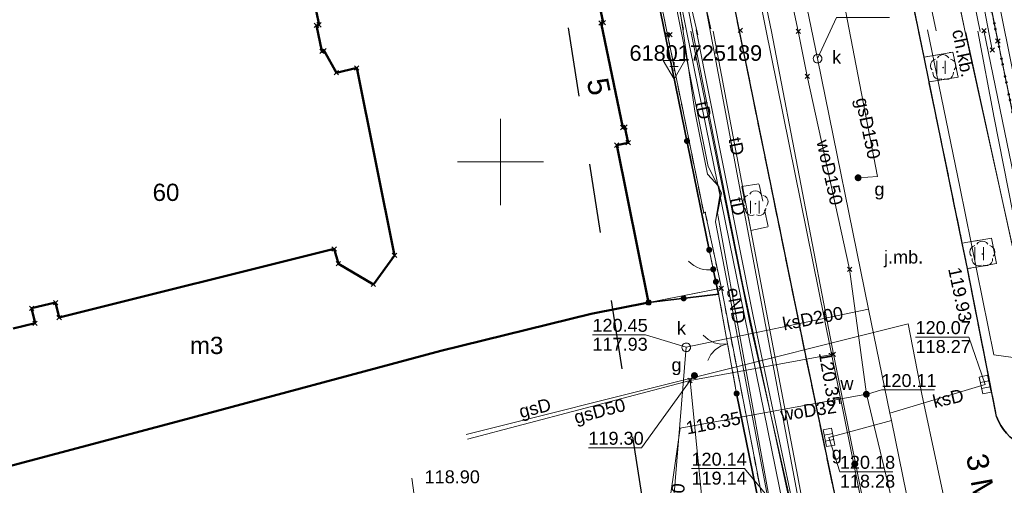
# Model space of a CAD drawing. Extents: x 6472695 to 6473494, y 5822279 to 5823456.
# Tile 25 of 49: x 6472922 to 6472979, y 5822681 to 5822708. Entities that reach past the tile are written whole.
import ezdxf
from ezdxf.enums import TextEntityAlignment as Align

# ---------------------------------------------------------------- set-up
doc = ezdxf.new("R2010")
doc.units = 0
for name, pattern in [('KROPK2', [1, 0.05, -0.95]), ('PRZER1-1', [1, 0.5, -0.5]), ('PRZER2-1', [1.5, 1, -0.5]), ('PRZER3-1', [2, 1.5, -0.5])]:
    doc.linetypes.add(name, pattern=pattern)
doc.layers.get('0').update_dxf_attribs({"color": 253, "linetype": 'CONTINUOUS'})
for name, color, linetype, lineweight in [('EGBU', 253, 'CONTINUOUS', 50), ('EGBU_O', 253, 'CONTINUOUS', 50), ('EGDE', 253, 'CONTINUOUS', 18), ('EGDE_O', 253, 'CONTINUOUS', 18), ('EGKK', 253, 'CONTINUOUS', 18), ('EGPG', 253, 'CONTINUOUS', 18), ('EGUG', 253, 'CONTINUOUS', 18), ('GELULI_O', 253, 'CONTINUOUS', 18), ('GEPADR_O', 253, 'CONTINUOUS', 18), ('GESJAE', 253, 'CONTINUOUS', 50), ('GSPPRB', 253, 'CONTINUOUS', 18), ('GUPPRZ_O', 253, 'CONTINUOUS', 18), ('OSSH', 253, 'CONTINUOUS', 18), ('OSSH_O', 253, 'CONTINUOUS', 18), ('OTDN', 253, 'CONTINUOUS', 18), ('OTKC', 253, 'CONTINUOUS', 18), ('OTKC_O', 253, 'CONTINUOUS', 18), ('OTKJ', 7, 'CONTINUOUS', 30), ('OTKJ_O', 253, 'CONTINUOUS', 18), ('OTKK', 7, 'CONTINUOUS', 30), ('OTOB', 253, 'CONTINUOUS', 18), ('OTOF', 253, 'CONTINUOUS', 18), ('OTOO', 253, 'CONTINUOUS', 35), ('OTRS', 253, 'CONTINUOUS', 13), ('OTRS_O', 253, 'CONTINUOUS', 13), ('OTZL', 253, 'CONTINUOUS', 18), ('OTZT', 253, 'CONTINUOUS', 18), ('Ramka sekcyjna', 253, 'CONTINUOUS', 18), ('SUEP', 253, 'CONTINUOUS', 18), ('SUEP_O', 253, 'CONTINUOUS', 18), ('SUGP', 253, 'CONTINUOUS', 18), ('SUGP_O', 253, 'CONTINUOUS', 18), ('SUGW', 253, 'CONTINUOUS', 18), ('SUGW_O', 253, 'CONTINUOUS', 18), ('SUKK', 253, 'CONTINUOUS', 18), ('SUKP', 253, 'CONTINUOUS', 18), ('SUKP_O', 253, 'CONTINUOUS', 18), ('SUKS', 253, 'CONTINUOUS', 18), ('SUKS_O', 253, 'CONTINUOUS', 18), ('SUSP', 253, 'CONTINUOUS', 18), ('SUTP', 253, 'CONTINUOUS', 18), ('SUTP_O', 253, 'CONTINUOUS', 18), ('SUWP', 253, 'CONTINUOUS', 18), ('SUWP_O', 253, 'CONTINUOUS', 18), ('SUWW', 253, 'CONTINUOUS', 18), ('SUWW_O', 253, 'CONTINUOUS', 18)]:
    doc.layers.add(name, color=color, linetype=linetype, lineweight=lineweight)
doc.styles.add('Arial', font='Arial')

# ---------------------------------------------------------------- blocks, each defined once
blk = doc.blocks.new('D_GSPPRB0')
at = {"color": 0, "lineweight": 18}
for points in [[(-0.12726, -0.12726), (0.12726, 0.12726)], [(-0.12726, 0.12726), (0.12726, -0.12726)]]:
    blk.add_lwpolyline(points, dxfattribs=at)
blk = doc.blocks.new('D_GUPGZA1')
blk.add_hatch(color=0).paths.add_polyline_path([(-0.2, 0), (-0.193185, -0.051764), (-0.173205, -0.1), (-0.141421, -0.141421), (-0.1, -0.173205), (-0.051764, -0.193185), (0, -0.2), (0.051764, -0.193185), (0.1, -0.173205), (0.141421, -0.141421), (0.173205, -0.1), (0.193185, -0.051764), (0.2, 0), (0.193185, 0.051764), (0.173205, 0.1), (0.141421, 0.141421), (0.1, 0.173205), (0.051764, 0.193185), (0, 0.2), (-0.051764, 0.193185), (-0.1, 0.173205), (-0.141421, 0.141421), (-0.173205, 0.1), (-0.193185, 0.051764)])
blk = doc.blocks.new('D_GUPKKS1')
at = {"color": 0}
blk.add_lwpolyline([(0.5, -0.25), (-0.5, -0.25), (-0.5, 0.25), (0.5, 0.25)], close=True, dxfattribs=at)
for points in [[(-0.175, -0.25), (-0.175, 0.25)], [(0.175, -0.25), (0.175, 0.25)]]:
    blk.add_lwpolyline(points, dxfattribs=at)
blk = doc.blocks.new('D_GEPPGD1_2')
blk.add_hatch(color=0).paths.add_polyline_path([(0, -0.045), (0.013906, -0.042798), (0.02645, -0.036406), (0.036406, -0.02645), (0.042798, -0.013906), (0.045, 0), (0.042798, 0.013906), (0.036406, 0.02645), (0.02645, 0.036406), (0.013906, 0.042798), (0, 0.045), (-0.013906, 0.042798), (-0.02645, 0.036406), (-0.036406, 0.02645), (-0.042798, 0.013906), (-0.045, 0), (-0.042798, -0.013906), (-0.036406, -0.02645), (-0.02645, -0.036406), (-0.013906, -0.042798)])
blk = doc.blocks.new('D_GSPSSH1')
at = {"color": 0}
blk.add_lwpolyline([(0.625, 0.360844), (-0.625, 0.360844), (0, -0.721688)], close=True, dxfattribs=at)
for points in [[(0.25, 0), (-0.25, 0)], [(0, 0.25), (0, -0.25)]]:
    blk.add_lwpolyline(points, dxfattribs=at)
blk = doc.blocks.new('D_GUPKSD1_1')
at = {"color": 0}
blk.add_lwpolyline([(0, 0.25), (0.064705, 0.241481), (0.125, 0.216506), (0.176777, 0.176777), (0.216506, 0.125), (0.241481, 0.064705), (0.25, 0), (0.241481, -0.064705), (0.216506, -0.125), (0.176777, -0.176777), (0.125, -0.216506), (0.064705, -0.241481), (0, -0.25), (-0.064705, -0.241481), (-0.125, -0.216506), (-0.176777, -0.176777), (-0.216506, -0.125), (-0.241481, -0.064705), (-0.25, 0), (-0.241481, 0.064705), (-0.216506, 0.125), (-0.176777, 0.176777), (-0.125, 0.216506), (-0.064705, 0.241481)], close=True, dxfattribs=at)
blk = doc.blocks.new('D_GUPWZA1')
blk.add_hatch(color=0).paths.add_polyline_path([(-0.2, 0), (-0.193185, -0.051764), (-0.173205, -0.1), (-0.141421, -0.141421), (-0.1, -0.173205), (-0.051764, -0.193185), (0, -0.2), (0.051764, -0.193185), (0.1, -0.173205), (0.141421, -0.141421), (0.173205, -0.1), (0.193185, -0.051764), (0.2, 0), (0.193185, 0.051764), (0.173205, 0.1), (0.141421, 0.141421), (0.1, 0.173205), (0.051764, 0.193185), (0, 0.2), (-0.051764, 0.193185), (-0.1, 0.173205), (-0.141421, 0.141421), (-0.173205, 0.1), (-0.193185, 0.051764)])
blk = doc.blocks.new('D_GSPWPS1')
blk.add_hatch(color=0).paths.add_polyline_path([(-0.045, 0), (-0.043467, -0.011647), (-0.038971, -0.0225), (-0.03182, -0.03182), (-0.0225, -0.038971), (-0.011647, -0.043467), (0, -0.045), (0.011647, -0.043467), (0.0225, -0.038971), (0.03182, -0.03182), (0.038971, -0.0225), (0.043467, -0.011647), (0.045, 0), (0.043467, 0.011647), (0.038971, 0.0225), (0.03182, 0.03182), (0.0225, 0.038971), (0.011647, 0.043467), (0, 0.045), (-0.011647, 0.043467), (-0.0225, 0.038971), (-0.03182, 0.03182), (-0.038971, 0.0225), (-0.043467, 0.011647)])
blk = doc.blocks.new('D_GSPRDL1')
blk.add_hatch(color=0).paths.add_polyline_path([(0, -0.045), (0.013906, -0.042798), (0.02645, -0.036406), (0.036406, -0.02645), (0.042798, -0.013906), (0.045, 0), (0.042798, 0.013906), (0.036406, 0.02645), (0.02645, 0.036406), (0.013906, 0.042798), (0, 0.045), (-0.013906, 0.042798), (-0.02645, 0.036406), (-0.036406, 0.02645), (-0.042798, 0.013906), (-0.045, 0), (-0.042798, -0.013906), (-0.036406, -0.02645), (-0.02645, -0.036406), (-0.013906, -0.042798)])
at = {"color": 0}
for points in [[(-0.324277, 0.563333), (-0.240553, 0.662679), (-0.127956, 0.727494), (0, 0.75), (0.127956, 0.727494), (0.240553, 0.662679), (0.324277, 0.563333)], [(-0.635969, -0.134326), (-0.70458, -0.024001), (-0.731429, 0.103115), (-0.713292, 0.231763), (-0.652348, 0.346501), (-0.55591, 0.433559), (-0.435555, 0.482485)], [(0.435555, 0.482485), (0.55591, 0.433559), (0.652348, 0.346501), (0.713292, 0.231763), (0.731429, 0.103115), (0.70458, -0.024001), (0.635969, -0.134326)], [(-0.068773, -0.646351), (-0.194901, -0.677512), (-0.324092, -0.663766), (-0.440839, -0.606763), (-0.531129, -0.513345), (-0.584125, -0.394725), (-0.593465, -0.265141)], [(0.593465, -0.265141), (0.584125, -0.394725), (0.531129, -0.513345), (0.440839, -0.606763), (0.324092, -0.663766), (0.194901, -0.677512), (0.068773, -0.646351)]]:
    blk.add_lwpolyline(points, dxfattribs=at)
blk = doc.blocks.new('D_KOLO')
blk.add_hatch(color=0).paths.add_polyline_path([(-0.175, 0), (-0.169037, -0.045293), (-0.151554, -0.0875), (-0.123744, -0.123744), (-0.0875, -0.151554), (-0.045293, -0.169037), (0, -0.175), (0.045293, -0.169037), (0.0875, -0.151554), (0.123744, -0.123744), (0.151554, -0.0875), (0.169037, -0.045293), (0.175, 0), (0.169037, 0.045293), (0.151554, 0.0875), (0.123744, 0.123744), (0.0875, 0.151554), (0.045293, 0.169037), (0, 0.175), (-0.045293, 0.169037), (-0.0875, 0.151554), (-0.123744, 0.123744), (-0.151554, 0.0875), (-0.169037, 0.045293)])
blk = doc.blocks.new('D_GSLKOG1')
blk.add_hatch(color=0).paths.add_polyline_path([(-0.175, 0), (-0.169037, -0.045293), (-0.151554, -0.0875), (-0.123744, -0.123744), (-0.0875, -0.151554), (-0.045293, -0.169037), (0, -0.175), (0.045293, -0.169037), (0.0875, -0.151554), (0.123744, -0.123744), (0.151554, -0.0875), (0.169037, -0.045293), (0.175, 0), (0.169037, 0.045293), (0.151554, 0.0875), (0.123744, 0.123744), (0.0875, 0.151554), (0.045293, 0.169037), (0, 0.175), (-0.045293, 0.169037), (-0.0875, 0.151554), (-0.123744, 0.123744), (-0.151554, 0.0875), (-0.169037, 0.045293)])
blk = doc.blocks.new('D_GSLKBR1')
at = {"color": 0}
for points in [[(1.299038, 0.75), (1.06066, 0.43934), (0.75, 0.200962), (0.388229, 0.051111), (0, 0)], [(0, 0), (0.388229, -0.051111), (0.75, -0.200962), (1.06066, -0.43934), (1.299038, -0.75)]]:
    blk.add_lwpolyline(points, dxfattribs=at)
blk = doc.blocks.new('D_GSLKFU1')
at = {"color": 0}
blk.add_lwpolyline([(0, 0), (-0.012833, -0.195789), (-0.051111, -0.388229), (-0.114181, -0.574025), (-0.200962, -0.75), (-0.30997, -0.913142), (-0.43934, -1.06066), (-0.586858, -1.19003), (-0.75, -1.299038)], dxfattribs=at)
blk = doc.blocks.new('D_GSSUTR1')
at = {"color": 0}
for points in [[(-0.25666, 0.36165), (-0.25666, -0.38835)], [(0.24334, -0.38835), (0.24334, 0.36165)]]:
    blk.add_lwpolyline(points, dxfattribs=at)

msp = doc.modelspace()

# ---------------------------------------------------------------- linework, layer by layer
at = {"linetype": 'PRZER1-1', "ltscale": 8}
msp.add_lwpolyline([(6473015.972, 5822668.559), (6472994.902, 5822657.921), (6472974.069, 5822744.59), (6472961.713, 5822742.027), (6472954.353, 5822745.057), (6472947.022, 5822744.395), (6472948.935, 5822739.377), (6472963.077, 5822649.636), (6472954.471, 5822643.913), (6472941.488, 5822630.565), (6472903.408, 5822616.646), (6472870.365, 5822615.347)], dxfattribs=at)
at = {"layer": 'EGBU', "linetype": 'Continuous'}
for points in [[(6472955.766, 5822708.981), (6472955.955, 5822708.07), (6472955.828, 5822708.044), (6472957.084, 5822701.994), (6472957.211, 5822702.02), (6472957.4, 5822701.109), (6472956.734, 5822700.971), (6472958.584, 5822691.853), (6472955.248, 5822691.202), (6472946.542, 5822689.043), (6472931.567, 5822685.035), (6472912.569, 5822680.002)], [(6472921.759, 5822690.349), (6472923.024, 5822690.649), (6472922.817, 5822691.519), (6472924.208, 5822691.85), (6472924.416, 5822690.975), (6472940.357, 5822694.956), (6472940.6, 5822694.098), (6472942.628, 5822692.903), (6472943.855, 5822694.584), (6472941.669, 5822705.445), (6472940.489, 5822705.17), (6472939.77, 5822706.438), (6472939.652, 5822706.413), (6472939.335, 5822707.91), (6472939.482, 5822707.942), (6472939.311, 5822708.753)]]:
    msp.add_lwpolyline(points, dxfattribs=at)
at = {"layer": 'EGDE', "linetype": 'Continuous'}
for points in [[(6472967.274, 5822669.7), (6472962.802, 5822692.677), (6472961.865, 5822697.069), (6472961.777, 5822697.051), (6472958.31, 5822714.123), (6472958.398, 5822714.141), (6472957.905, 5822716.571), (6472958.022, 5822716.596), (6472957.186, 5822720.63), (6472956.55, 5822723.552), (6472955.911, 5822726.484), (6472955.765, 5822726.453), (6472952.484, 5822742.57), (6472939.279, 5822807.142)], [(6472968.58, 5822756.733), (6472971.81, 5822741.062), (6472974.436, 5822728.319), (6472983.712, 5822683.306), (6472985.511, 5822675.128)]]:
    msp.add_lwpolyline(points, dxfattribs=at)
for points in [[(6472983.712, 5822683.306), (6472974.436, 5822728.319), (6472999.59, 5822733.629), (6473021.917, 5822738.342), (6473021.934, 5822733.29), (6473022.826, 5822725.573), (6473024.755, 5822718.152), (6473036.979, 5822676.431), (6473019.754, 5822666.385), (6473006.856, 5822688.422)], [(6472957.186, 5822720.63), (6472958.022, 5822716.596), (6472957.905, 5822716.571), (6472958.398, 5822714.141), (6472958.31, 5822714.123), (6472961.777, 5822697.051), (6472961.865, 5822697.069), (6472962.802, 5822692.677), (6472955.248, 5822691.202), (6472946.542, 5822689.043), (6472931.567, 5822685.035), (6472900.596, 5822676.831), (6472899.315, 5822698.123), (6472910.897, 5822711.383)], [(6472962.802, 5822692.677), (6472967.274, 5822669.7), (6472959.351, 5822669.429), (6472954.713, 5822668.133), (6472949.608, 5822666.05), (6472949.903, 5822665.279), (6472946.312, 5822663.89), (6472931.301, 5822658.08), (6472911.142, 5822653.411), (6472901.659, 5822653.034), (6472900.858, 5822672.489), (6472900.596, 5822676.831), (6472931.567, 5822685.035), (6472946.542, 5822689.043), (6472955.248, 5822691.202)]]:
    msp.add_lwpolyline(points, close=True, dxfattribs=at)
at = {"layer": 'EGKK', "linetype": 'PRZER3-1'}
msp.add_lwpolyline([(6472993.723, 5822762.04), (6472995.914, 5822762.502), (6473022.067, 5822767.887), (6473021.856, 5822756.527), (6473021.873, 5822751.629), (6473021.917, 5822738.342), (6473021.934, 5822733.29), (6473022.826, 5822725.573), (6473024.755, 5822718.152), (6473027.571, 5822708.54), (6473026.58, 5822708.278), (6473015.558, 5822705.186), (6473012.786, 5822704.409), (6473014.184, 5822699.902), (6473006.856, 5822688.422), (6472983.712, 5822683.306), (6472974.436, 5822728.319), (6472971.81, 5822741.062), (6472968.58, 5822756.733)], close=True, dxfattribs=at)
at = {"layer": 'EGUG', "linetype": 'PRZER1-1'}
for points in [[(6472899.469, 5822999.899), (6472917.65, 5823004.794), (6472920.649, 5822991.501), (6472928.157, 5822955.753), (6472929.079, 5822951.365), (6472936.793, 5822912.543), (6472940.611, 5822894.274), (6472943.619, 5822878.041), (6472948.289, 5822855.269), (6472951.032, 5822841.888), (6472951.84, 5822837.976), (6472956.948, 5822813.18), (6472962.286, 5822787.279), (6472962.749, 5822785.03), (6472968.58, 5822756.733), (6472971.81, 5822741.062), (6472974.436, 5822728.319), (6472983.712, 5822683.306), (6472985.511, 5822675.128), (6472989.405, 5822656.048), (6472990.114, 5822652.615), (6472993.586, 5822651.164)], [(6472966.067, 5822637.488), (6472971.62, 5822648.488), (6472967.274, 5822669.7), (6472962.802, 5822692.677), (6472961.865, 5822697.069), (6472961.777, 5822697.051), (6472958.31, 5822714.123), (6472958.398, 5822714.141), (6472957.905, 5822716.571), (6472958.022, 5822716.596), (6472957.186, 5822720.63), (6472956.55, 5822723.552), (6472955.911, 5822726.484), (6472955.765, 5822726.453), (6472952.484, 5822742.57), (6472939.279, 5822807.142)], [(6472888.413, 5822729.376), (6472927.851, 5822737.797), (6472952.484, 5822742.57), (6472955.765, 5822726.453), (6472955.911, 5822726.484), (6472956.55, 5822723.552), (6472957.186, 5822720.63), (6472958.022, 5822716.596), (6472957.905, 5822716.571), (6472958.398, 5822714.141), (6472958.31, 5822714.123), (6472961.777, 5822697.051), (6472961.865, 5822697.069), (6472962.802, 5822692.677), (6472955.248, 5822691.202), (6472946.542, 5822689.043), (6472931.567, 5822685.035), (6472912.569, 5822680.002)]]:
    msp.add_lwpolyline(points, dxfattribs=at)
for points in [[(6472993.723, 5822762.04), (6472995.914, 5822762.502), (6473022.067, 5822767.887), (6473021.856, 5822756.527), (6473021.873, 5822751.629), (6473021.917, 5822738.342), (6473021.934, 5822733.29), (6473022.826, 5822725.573), (6473024.755, 5822718.152), (6473027.571, 5822708.54), (6473026.58, 5822708.278), (6473015.558, 5822705.186), (6473012.786, 5822704.409), (6473014.184, 5822699.902), (6473006.856, 5822688.422), (6472983.712, 5822683.306), (6472974.436, 5822728.319), (6472971.81, 5822741.062), (6472968.58, 5822756.733)], [(6472962.802, 5822692.677), (6472967.274, 5822669.7), (6472959.351, 5822669.429), (6472954.713, 5822668.133), (6472949.608, 5822666.05), (6472949.903, 5822665.279), (6472946.312, 5822663.89), (6472931.301, 5822658.08), (6472911.142, 5822653.411), (6472901.659, 5822653.034), (6472900.858, 5822672.489), (6472900.596, 5822676.831), (6472912.569, 5822680.002), (6472931.567, 5822685.035), (6472946.542, 5822689.043), (6472955.248, 5822691.202)]]:
    msp.add_lwpolyline(points, close=True, dxfattribs=at)
at = {"layer": 'GESJAE', "linetype": 'KROPK2'}
for points in [[(6473105.093, 5822706.119), (6473085.725, 5822699.252), (6473085.221, 5822702.048), (6473043.572, 5822688.83), (6473036.979, 5822676.431), (6473019.754, 5822666.385), (6472997.964, 5822653.729), (6472993.586, 5822651.164), (6472990.114, 5822652.615), (6472989.405, 5822656.048), (6472985.511, 5822675.128), (6472983.712, 5822683.306), (6472974.436, 5822728.319), (6472971.81, 5822741.062), (6472968.58, 5822756.733), (6472962.749, 5822785.03), (6472962.286, 5822787.279), (6472956.948, 5822813.18), (6472951.84, 5822837.976), (6472951.032, 5822841.888), (6472948.289, 5822855.269), (6472943.619, 5822878.041)], [(6472968.58, 5822756.733), (6472971.81, 5822741.062), (6472974.436, 5822728.319), (6472983.712, 5822683.306), (6472985.511, 5822675.128)]]:
    msp.add_lwpolyline(points, dxfattribs=at)
at = {"layer": 'GUPPRZ_O', "linetype": 'Continuous', "flags": 128}
for points in [[(6472968.378, 5822705.984), (6472969.469, 5822708.376), (6472972.549, 5822708.376)], [(6472960.765, 5822689.255), (6472958.409, 5822689.981), (6472955.329, 5822689.981)], [(6472978.095, 5822687.092), (6472977.138, 5822689.85), (6472974.058, 5822689.85)], [(6472960.99, 5822687.332), (6472958.174, 5822683.437), (6472955.094, 5822683.437)], [(6472971.274, 5822686.534), (6472972.076, 5822686.783), (6472975.156, 5822686.783)], [(6472969.04, 5822684.036), (6472969.669, 5822682.044), (6472972.749, 5822682.044)], [(6472967.122, 5822678.648), (6472964.149, 5822682.224), (6472961.069, 5822682.224)]]:
    msp.add_lwpolyline(points, dxfattribs=at)
at = {"layer": 'OTDN', "linetype": 'Continuous'}
for points in [[(6472983.571, 5822683.475), (6472978.512, 5822708.587), (6472974.056, 5822730.502)], [(6472984.061, 5822683.573), (6472979.002, 5822708.687), (6472974.546, 5822730.602)]]:
    msp.add_lwpolyline(points, dxfattribs=at)
at = {"layer": 'OTKC', "linetype": 'PRZER2-1'}
for points in [[(6472981.222, 5822695.385), (6472978.827, 5822707.007), (6472974.436, 5822728.319)], [(6472976.704, 5822644.787), (6472971.925, 5822668.471), (6472967.695, 5822688.679), (6472961.723, 5822717.918), (6472957.81, 5822717.103)], [(6472957.81, 5822717.103), (6472957.846, 5822715.956), (6472958.023, 5822714.863), (6472962.098, 5822694.901), (6472962.328, 5822693.775), (6472962.644, 5822692.335), (6472963.686, 5822686.578), (6472965.961, 5822675.411)]]:
    msp.add_lwpolyline(points, dxfattribs=at)
msp.add_lwpolyline([(6472972.816, 5822714.504), (6472974.55, 5822706.065), (6472976.219, 5822706.367), (6472976.529, 5822704.915), (6472974.843, 5822704.636), (6472976.764, 5822695.285), (6472978.454, 5822695.584), (6472978.749, 5822694.107), (6472977.066, 5822693.816), (6472978.748, 5822685.247, 0.370834), (6472982.373, 5822683.273)], format="xyb", dxfattribs=at)
msp.add_lwpolyline([(6472963.988, 5822698.582), (6472964.517, 5822696.026), (6472965.523, 5822696.251), (6472964.982, 5822698.735)], close=True, dxfattribs=at)
at = {"layer": 'OTKJ', "linetype": 'PRZER3-1'}
for points in [[(6472931.861, 5822839.918, -0.380611), (6472937.507, 5822836.251), (6472942.693, 5822810.889), (6472948.329, 5822782.873), (6472951.692, 5822766.398), (6472957.134, 5822740.45), (6472959.712, 5822727.874), (6472961.723, 5822717.918), (6472967.695, 5822688.679), (6472971.925, 5822668.471), (6472976.704, 5822644.787)], [(6472984.668, 5822656.413), (6472981.646, 5822671.355, -0.403482), (6472984.237, 5822674.85), (6472985.511, 5822675.128), (6472983.712, 5822683.306), (6472983.816, 5822683.524), (6472982.373, 5822683.273, -0.370834), (6472978.748, 5822685.247), (6472977.066, 5822693.816), (6472976.764, 5822695.285), (6472974.843, 5822704.636), (6472974.55, 5822706.065), (6472972.816, 5822714.504), (6472972.531, 5822715.893), (6472971.985, 5822718.548), (6472970.785, 5822724.309), (6472970.487, 5822725.742), (6472969.74, 5822729.33), (6472968.6, 5822734.8), (6472967.868, 5822738.509), (6472967.563, 5822740.055), (6472967.504, 5822740.352), (6472963.702, 5822758.682)]]:
    msp.add_lwpolyline(points, format="xyb", dxfattribs=at)
at = {"layer": 'OTKK', "linetype": 'Continuous'}
msp.add_lwpolyline([(6472983.816, 5822683.524), (6472982.373, 5822683.273, -0.370834), (6472978.748, 5822685.247), (6472977.066, 5822693.816), (6472976.764, 5822695.285), (6472974.843, 5822704.636), (6472974.55, 5822706.065), (6472972.816, 5822714.504), (6472972.531, 5822715.893), (6472971.985, 5822718.548), (6472970.785, 5822724.309), (6472970.487, 5822725.742), (6472968.6, 5822734.8), (6472967.868, 5822738.509), (6472967.563, 5822740.055), (6472967.504, 5822740.352), (6472963.702, 5822758.682)], format="xyb", dxfattribs=at)
msp.add_lwpolyline([(6472957.134, 5822740.45), (6472959.712, 5822727.874), (6472961.723, 5822717.918), (6472967.695, 5822688.679), (6472971.925, 5822668.471), (6472976.704, 5822644.787)], dxfattribs=at)
at = {"layer": 'OTOB', "linetype": 'Continuous'}
msp.add_lwpolyline([(6472962.644, 5822692.335), (6472963.686, 5822686.578)], dxfattribs=at)
at = {"layer": 'OTOF', "linetype": 'Continuous'}
msp.add_lwpolyline([(6472962.098, 5822694.901), (6472962.328, 5822693.775)], dxfattribs=at)
at = {"layer": 'OTOO', "linetype": 'Continuous'}
for points in [[(6472958.023, 5822714.863), (6472962.098, 5822694.901)], [(6472962.328, 5822693.775), (6472962.644, 5822692.335), (6472958.584, 5822691.853)], [(6472963.686, 5822686.578), (6472965.961, 5822675.411)]]:
    msp.add_lwpolyline(points, dxfattribs=at)
at = {"layer": 'OTZT', "linetype": 'PRZER2-1'}
for points in [[(6472974.55, 5822706.065), (6472974.843, 5822704.636), (6472976.529, 5822704.915), (6472976.219, 5822706.367)], [(6472963.988, 5822698.582), (6472964.517, 5822696.026), (6472965.523, 5822696.251), (6472964.982, 5822698.735)], [(6472976.764, 5822695.285), (6472977.066, 5822693.816), (6472978.749, 5822694.107), (6472978.454, 5822695.584)]]:
    msp.add_lwpolyline(points, close=True, dxfattribs=at)
at = {"layer": 'Ramka sekcyjna', "linetype": 'Continuous', "flags": 128}
for points in [[(6472950, 5822697.5), (6472950, 5822702.5)], [(6472952.5, 5822700), (6472947.5, 5822700)]]:
    msp.add_lwpolyline(points, dxfattribs=at)
at = {"layer": 'SUEP', "linetype": 'Continuous'}
for points in [[(6472932.32, 5822921.092), (6472937.477, 5822895.528), (6472941.528, 5822875.051), (6472953.432, 5822818.486), (6472964.766, 5822765.08), (6472976.973, 5822707.351), (6472988.372, 5822655.812), (6472991.479, 5822646.772), (6472996.793, 5822637.16), (6472991.463, 5822633.139), (6472991.208, 5822631.963), (6472993.911, 5822632.301)], [(6472949.95, 5822831.438), (6472951.187, 5822824.918), (6472953.191, 5822814.443), (6472953.492, 5822812.582), (6472954.243, 5822808.128), (6472955.547, 5822801.557), (6472957.632, 5822793.045), (6472961.142, 5822776.024), (6472963.364, 5822765.7), (6472965.495, 5822755.498), (6472967.716, 5822744.028), (6472970.326, 5822731.154), (6472972.907, 5822718.639), (6472975.248, 5822707.591)], [(6472942.707, 5822792.377), (6472943.115, 5822790.879), (6472944.22, 5822789.471), (6472944.404, 5822787.569), (6472944.388, 5822784.657), (6472949.309, 5822760.092), (6472950.216, 5822758.652), (6472949.988, 5822757.27), (6472955.487, 5822730.325), (6472956.512, 5822728.799), (6472956.575, 5822727.485), (6472955.814, 5822726.208), (6472956.167, 5822726.229), (6472958.36, 5822718.167), (6472962.029, 5822699.727), (6472962.805, 5822698.203), (6472962.587, 5822697.034)], [(6472977.798, 5822707.549), (6472974.811, 5822722.192), (6472972.14, 5822735.201), (6472969.814, 5822746.279), (6472970.368, 5822746.622), (6472969.787, 5822746.939), (6472966.88, 5822761.075)], [(6472971.211, 5822735.207), (6472976.973, 5822707.351)], [(6472959.047, 5822718.141), (6472961.256, 5822702.936), (6472962, 5822699.297), (6472962.659, 5822698.572), (6472962.727, 5822698.167), (6472962.456, 5822696.53), (6472963.386, 5822691.71), (6472964.653, 5822684.986), (6472966.393, 5822675.831), (6472968.46, 5822664.919)], [(6472974.743, 5822707.661), (6472976.624, 5822698.55), (6472978.603, 5822688.815), (6472980.566, 5822688.547), (6472981.905, 5822682.886), (6472982.295, 5822682.574), (6472982.742, 5822679.338), (6472986.029, 5822662.667), (6472987.226, 5822656.516), (6472988.456, 5822654.989), (6472992.112, 5822653.843), (6472996.415, 5822646.857), (6473002.65, 5822636.567)], [(6472976.98, 5822707.491), (6472986.592, 5822663.304), (6472988.419, 5822655.305), (6472991.746, 5822645.813), (6472996.694, 5822636.606), (6472991.303, 5822632.545), (6472990.897, 5822631.33)], [(6472977.667, 5822707.58), (6472978.612, 5822702.563), (6472981.617, 5822687.375), (6472985.245, 5822669.194), (6472987.156, 5822658.731)], [(6472962.587, 5822697.034), (6472967.033, 5822672.453), (6472968.46, 5822664.919), (6472969.052, 5822664.781), (6472969.289, 5822664.426), (6472970.789, 5822658.85), (6472972.123, 5822651.2), (6472972.546, 5822648.035), (6472967.763, 5822638.134), (6472970.004, 5822634.817), (6472974.462, 5822623.554), (6472975.851, 5822622.475), (6472992.124, 5822631.805)]]:
    msp.add_lwpolyline(points, dxfattribs=at)
at = {"layer": 'SUGP', "linetype": 'Continuous'}
for points in [[(6472965.708, 5822707.548), (6472965.333, 5822709.322), (6472961.52, 5822727.288), (6472959.076, 5822739.073), (6472957.14, 5822748.903), (6472954.43, 5822761.486), (6472952.758, 5822769.404), (6472952.056, 5822773.447), (6472950.725, 5822779.841), (6472949.296, 5822787.42), (6472948.872, 5822789.81), (6472946.295, 5822803.48), (6472943.755, 5822815.782), (6472942.285, 5822822.896), (6472941.026, 5822829.766), (6472939.874, 5822835.232), (6472938.814, 5822840.492), (6472937.678, 5822846.529), (6472936.433, 5822850.703)], [(6472941.748, 5822842.509), (6472943.493, 5822834.716), (6472945.048, 5822827.52), (6472945.25, 5822824.991), (6472945.584, 5822824.933), (6472948.296, 5822811.277), (6472951.802, 5822795.069), (6472953.477, 5822786.806), (6472956.148, 5822774.639), (6472956.338, 5822773.989), (6472958.383, 5822763.86), (6472961.178, 5822750.959), (6472962.903, 5822741.935), (6472964.991, 5822732.924), (6472968.759, 5822715.213), (6472971.845, 5822699.158)], [(6472978.554, 5822641.308), (6472976.746, 5822651.504), (6472973.747, 5822666.325), (6472969.124, 5822689.167), (6472965.006, 5822709.52)], [(6472965.708, 5822707.548), (6472969.292, 5822688.855), (6472973.932, 5822665.882), (6472976.336, 5822654.032), (6472977.01, 5822650.682), (6472978.096, 5822645.274), (6472979.091, 5822641.557)], [(6472971.845, 5822699.158), (6472970.728, 5822699.08)], [(6472973.628, 5822690.615), (6472948, 5822684.201)], [(6472980.983, 5822655.239), (6472979.646, 5822661.515), (6472977.139, 5822673.791), (6472974.431, 5822686.533), (6472973.628, 5822690.615)], [(6472969.292, 5822688.855), (6472960.99, 5822687.332)], [(6472960.99, 5822687.332), (6472948.08, 5822683.935)], [(6472949.226, 5822680.128), (6472949.705, 5822680.272), (6472951.274, 5822674.44), (6472962.052, 5822676.639), (6472960.99, 5822687.332)]]:
    msp.add_lwpolyline(points, dxfattribs=at)
at = {"layer": 'SUKP', "linetype": 'Continuous'}
for points in [[(6472968.378, 5822705.984), (6472965.448, 5822720.123), (6472963.665, 5822728.724), (6472961.486, 5822739.239), (6472954.771, 5822771.644), (6472951.683, 5822786.719), (6472951.434, 5822787.938), (6472948.641, 5822801.495)], [(6472968.378, 5822705.984), (6472971.336, 5822691.47), (6472972.567, 5822685.433), (6472972.654, 5822685.006), (6472981.736, 5822640.443)], [(6472971.336, 5822691.47), (6472960.765, 5822689.255), (6472959.31, 5822671.573)], [(6472978.095, 5822687.092), (6472972.567, 5822685.433)], [(6472969.04, 5822684.036), (6472972.654, 5822685.006)]]:
    msp.add_lwpolyline(points, dxfattribs=at)
at = {"layer": 'SUSP', "linetype": 'Continuous'}
for points in [[(6472974.226, 5822727.522), (6472975.44, 5822722.033), (6472977.369, 5822712.366), (6472978.504, 5822706.492)], [(6473022.826, 5822685.769), (6473021.399, 5822686.128), (6473016.996, 5822684.82), (6473014.973, 5822691.477), (6473009.5, 5822688.387), (6473006.644, 5822692.389), (6472982.422, 5822686.231), (6472978.019, 5822707.608)]]:
    msp.add_lwpolyline(points, dxfattribs=at)
at = {"layer": 'SUTP', "linetype": 'Continuous'}
for points in [[(6472917.039, 5822921.372), (6472929.961, 5822858.972), (6472946.714, 5822778.126), (6472960.778, 5822707.588), (6472973.118, 5822646.946), (6472974.318, 5822640.305)], [(6472974.318, 5822640.305), (6472973.225, 5822648.761), (6472961.815, 5822709.347), (6472933.529, 5822852.34), (6472931.016, 5822863.671), (6472926.089, 5822887.63)], [(6472962.197, 5822707.707), (6472961.815, 5822709.347), (6472959.632, 5822720.509), (6472956.909, 5822734.177), (6472955.649, 5822740.377), (6472952.769, 5822755.09), (6472950.359, 5822767.29), (6472948.76, 5822775.602), (6472946.622, 5822786.089), (6472944.574, 5822796.851), (6472942.12, 5822809.501), (6472939.711, 5822821.724), (6472937.55, 5822833.138), (6472935.389, 5822844.036), (6472933.341, 5822853.984), (6472930.37, 5822867.964), (6472928.027, 5822879.199), (6472926.339, 5822887.596)], [(6472960.604, 5822707.679), (6472958.241, 5822719.517), (6472956.737, 5822726.778), (6472956.737, 5822728.898), (6472954.829, 5822737.7), (6472954.895, 5822739.055), (6472954.643, 5822738.829), (6472950.845, 5822758.004), (6472949.865, 5822762.33), (6472948.003, 5822771.826), (6472946.714, 5822778.126), (6472944.852, 5822787.866), (6472943.635, 5822792.178), (6472942.561, 5822798.534), (6472940.366, 5822808.487), (6472939.05, 5822816.509), (6472937.333, 5822824.236), (6472937.466, 5822825.304), (6472936.713, 5822826.571), (6472934.469, 5822837.667), (6472933.133, 5822845.048), (6472931.414, 5822853.88), (6472930.306, 5822858.786)], [(6472934.911, 5822838.308), (6472937.466, 5822825.304), (6472955.037, 5822738.883), (6472959.885, 5822713.892), (6472964.04, 5822692.848), (6472967.122, 5822678.648), (6472970.718, 5822661.831), (6472973.085, 5822648.254), (6472974.318, 5822640.305)], [(6472940.712, 5822809.644), (6472942.563, 5822800.085), (6472944.923, 5822788.474), (6472947.303, 5822777.398), (6472949.368, 5822766.942), (6472951.94, 5822754.493), (6472954.895, 5822739.055), (6472957.011, 5822728.924), (6472959.885, 5822713.892), (6472961.432, 5822707.355)], [(6472961.028, 5822707.57), (6472964.428, 5822690.798), (6472967.545, 5822677.098)], [(6472961.332, 5822707.65), (6472964.64, 5822691.057), (6472967.233, 5822678.772), (6472969.156, 5822669.095), (6472971.332, 5822658.412), (6472973.246, 5822648.267), (6472974.821, 5822639.893)], [(6472974.821, 5822639.893), (6472973.403, 5822648.763), (6472972.184, 5822656.026), (6472970.354, 5822665.063), (6472968.339, 5822675.769), (6472967.227, 5822681.75), (6472964.865, 5822694.201), (6472962.323, 5822707.571)]]:
    msp.add_lwpolyline(points, dxfattribs=at)
at = {"layer": 'SUWP', "linetype": 'Continuous'}
for points in [[(6472967.26, 5822707.57), (6472964.656, 5822719.642), (6472962.75, 5822728.887), (6472961.642, 5822733.771), (6472960.674, 5822737.276), (6472955.628, 5822761.57)], [(6472971.209, 5822686.535), (6472970.237, 5822693.776), (6472967.781, 5822704.966), (6472967.26, 5822707.57)], [(6472960.423, 5822684.566), (6472971.209, 5822686.535)], [(6472971.209, 5822686.535), (6472974.456, 5822673.001), (6472981.337, 5822638.611), (6472981.75, 5822636.878)], [(6472944.85, 5822681.671), (6472946.544, 5822669.44), (6472958.615, 5822672.039), (6472960.423, 5822684.566)]]:
    msp.add_lwpolyline(points, dxfattribs=at)

# ---------------------------------------------------------------- block references
at = {"layer": 'EGPG', "linetype": 'Continuous'}
for p in [(6472961.777, 5822697.051), (6472961.865, 5822697.069), (6472962.802, 5822692.677), (6472955.248, 5822691.202), (6472946.542, 5822689.043), (6472931.567, 5822685.035)]:
    msp.add_blockref('D_GEPPGD1_2', p, dxfattribs=at)
at = {"layer": 'GSPPRB', "linetype": 'Continuous'}
for p in [(6472939.335, 5822707.91), (6472939.482, 5822707.942), (6472955.828, 5822708.044), (6472955.955, 5822708.07), (6472963.905, 5822707.622), (6472963.905, 5822707.622), (6472967.26, 5822707.57), (6472978.019, 5822707.608), (6472959.686, 5822707.346), (6472959.686, 5822707.346), (6472959.824, 5822707.374), (6472959.824, 5822707.374), (6472978.827, 5822707.007), (6472939.652, 5822706.413), (6472939.77, 5822706.438), (6472978.504, 5822706.492), (6472941.669, 5822705.445), (6472940.489, 5822705.17), (6472967.781, 5822704.966), (6472957.084, 5822701.994), (6472957.211, 5822702.02), (6472956.734, 5822700.971), (6472957.4, 5822701.109), (6472940.357, 5822694.956), (6472943.855, 5822694.584), (6472940.6, 5822694.098), (6472970.237, 5822693.776), (6472942.628, 5822692.903), (6472962.802, 5822692.677), (6472962.802, 5822692.677), (6472924.208, 5822691.85), (6472958.584, 5822691.853), (6472922.817, 5822691.519), (6472924.416, 5822690.975), (6472923.024, 5822690.649), (6472969.292, 5822688.855), (6472960.99, 5822687.332)]:
    msp.add_blockref('D_GSPPRB0', p, dxfattribs=at)
at = {"layer": 'OSSH', "linetype": 'Continuous'}
msp.add_blockref('D_GSPSSH1', (6472960.057, 5822705.523), dxfattribs=at)
at = {"layer": 'OTOB', "linetype": 'Continuous', "rotation": 190.2592978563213}
msp.add_blockref('D_GSLKBR1', (6472963.165, 5822689.456), dxfattribs=at)
at = {"layer": 'OTOF', "linetype": 'Continuous', "rotation": 281.5445896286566}
msp.add_blockref('D_GSLKFU1', (6472962.328, 5822693.775), dxfattribs=at)
at = {"layer": 'OTOO', "linetype": 'Continuous'}
for name, p, rotation in [('D_KOLO', (6472960.811, 5822701.208), 281.5377135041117), ('D_KOLO', (6472960.811, 5822701.208), 281.5377135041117), ('D_GSLKOG1', (6472962.098, 5822694.901), 281.5377135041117), ('D_GSLKOG1', (6472962.328, 5822693.775), 282.3770535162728), ('D_KOLO', (6472962.486, 5822693.055), 282.3770535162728), ('D_KOLO', (6472962.486, 5822693.055), 282.3770535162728), ('D_KOLO', (6472960.614, 5822692.094), 186.7704204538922), ('D_KOLO', (6472960.614, 5822692.094), 186.7704204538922), ('D_GSLKOG1', (6472958.584, 5822691.853), 186.7704204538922), ('D_GSLKOG1', (6472963.686, 5822686.578), 281.5150171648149)]:
    msp.add_blockref(name, p, dxfattribs=dict(at, rotation=rotation))
at = {"layer": 'OTRS', "linetype": 'Continuous'}
for p in [(6472977.066, 5822693.816), (6472967.695, 5822688.679)]:
    msp.add_blockref('D_GSPWPS1', p, dxfattribs=at)
at = {"layer": 'OTZL', "linetype": 'Continuous'}
for p in [(6472975.656, 5822705.465), (6472964.777, 5822697.575), (6472977.929, 5822694.664)]:
    msp.add_blockref('D_GSPRDL1', p, dxfattribs=at)
at = {"layer": 'OTZT', "linetype": 'Continuous'}
for p in [(6472975.539, 5822705.498), (6472964.755, 5822697.39), (6472977.757, 5822694.698)]:
    msp.add_blockref('D_GSSUTR1', p, dxfattribs=at)
at = {"layer": 'SUGW', "linetype": 'Continuous'}
for p in [(6472970.728, 5822699.08), (6472961.242, 5822687.617), (6472970.535, 5822682.494)]:
    msp.add_blockref('D_GUPGZA1', p, dxfattribs=at)
at = {"layer": 'SUKK', "linetype": 'Continuous'}
for p, rotation in [((6472978.095, 5822687.092), 102.1924607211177), ((6472969.04, 5822684.036), 100.5915463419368)]:
    msp.add_blockref('D_GUPKKS1', p, dxfattribs=dict(at, rotation=rotation))
at = {"layer": 'SUKS', "linetype": 'Continuous'}
for p in [(6472968.378, 5822705.984), (6472960.765, 5822689.255)]:
    msp.add_blockref('D_GUPKSD1_1', p, dxfattribs=at)
at = {"layer": 'SUWW', "linetype": 'Continuous', "rotation": 186.9946004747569}
msp.add_blockref('D_GUPWZA1', (6472971.209, 5822686.535), dxfattribs=at)

# ---------------------------------------------------------------- texts
at = {"layer": 'EGBU_O', "linetype": 'Continuous', "style": 'Arial'}
msp.add_text('m3', height=1, dxfattribs=at).set_placement((6472932.965, 5822688.866, 10.8), align=Align.CENTER)
at = {"layer": 'EGDE_O', "linetype": 'Continuous', "style": 'Arial'}
msp.add_text('60', height=1, dxfattribs=at).set_placement((6472930.609, 5822697.737, 10.8), align=Align.CENTER)
at = {"layer": 'GELULI_O', "linetype": 'Continuous', "style": 'Arial'}
msp.add_text('3 Maja', height=1.25, rotation=280.1969, dxfattribs=at).set_placement((6472977.448, 5822680.388, 10.81), align=Align.CENTER)
at = {"layer": 'GEPADR_O', "linetype": 'Continuous', "style": 'Arial'}
msp.add_text('5', height=1.25, rotation=281.7275, dxfattribs=at).set_placement((6472954.987, 5822704.714, 10.8))
at = {"layer": 'GUPPRZ_O', "linetype": 'Continuous', "style": 'Arial'}
for s, p in [('120.45', (6472955.329, 5822690.154, 10.8)), ('120.07', (6472974.058, 5822690.022, 10.8)), ('117.93', (6472955.329, 5822689.059, 10.8)), ('118.27', (6472974.058, 5822688.927, 10.8)), ('120.11', (6472972.076, 5822686.955, 10.8)), ('119.30', (6472955.094, 5822683.61, 10.8)), ('120.14', (6472961.069, 5822682.396, 10.8)), ('120.18', (6472969.669, 5822682.217, 10.8)), ('118.90', (6472945.6, 5822681.377, 10.8)), ('119.14', (6472961.069, 5822681.301, 10.8)), ('118.28', (6472969.669, 5822681.122, 10.8))]:
    msp.add_text(s, height=0.75, dxfattribs=at).set_placement(p)
msp.add_text('118.35', height=0.75, rotation=10.9729, dxfattribs=at).set_placement((6472960.824, 5822684.202, 10.8))
at = {"layer": 'OSSH_O', "linetype": 'Continuous', "style": 'Arial'}
msp.add_text('61801725189', height=0.9, dxfattribs=at).set_placement((6472957.476, 5822705.859, 10.8))
at = {"layer": 'OTKC_O', "linetype": 'Continuous', "style": 'Arial'}
msp.add_text('ch.kb.', height=0.75, rotation=281.6144, dxfattribs=at).set_placement((6472976.45, 5822706.225, 10.8), align=Align.CENTER)
at = {"layer": 'OTKJ_O', "linetype": 'Continuous', "style": 'Arial'}
msp.add_text('j.mb.', height=0.75, dxfattribs=at).set_placement((6472973.365, 5822694.112, 10.8), align=Align.CENTER)
at = {"layer": 'OTRS_O', "linetype": 'Continuous', "style": 'Arial'}
for s, rotation, p in [('119.93', 281.953, (6472975.943, 5822693.805, 10.8)), ('120.35', 279.7788, (6472968.445, 5822688.929, 10.8))]:
    msp.add_text(s, height=0.75, rotation=rotation, dxfattribs=at).set_placement(p)
at = {"layer": 'SUEP_O', "linetype": 'Continuous', "style": 'Arial'}
msp.add_text('eND', height=0.75, rotation=280.3626, dxfattribs=at).set_placement((6472963.29, 5822691.602, 10.8), align=Align.CENTER)
at = {"layer": 'SUGP_O', "linetype": 'Continuous', "style": 'Arial'}
for s, rotation, p in [('gsD150', 281.7877, (6472970.941, 5822701.874, 10.8)), ('gsD', 14.052, (6472952.088, 5822685.375, 10.8)), ('gsD50', 14.7445, (6472955.838, 5822685.204, 10.8))]:
    msp.add_text(s, height=0.75, rotation=rotation, dxfattribs=at).set_placement(p, align=Align.CENTER)
at = {"layer": 'SUGW_O', "linetype": 'Continuous', "style": 'Arial'}
for p in [(6472972.254, 5822698.046, 10.8), (6472960.492, 5822687.867, 10.8), (6472969.785, 5822682.744, 10.8)]:
    msp.add_text('g', height=0.75, dxfattribs=at).set_placement(p, align=Align.RIGHT)
at = {"layer": 'SUKP_O', "linetype": 'Continuous', "style": 'Arial'}
for s, rotation, p in [('ksD200', 10.8497, (6472968.173, 5822690.565, 10.8)), ('ksD', 12.9226, (6472976.031, 5822685.932, 10.8)), ('ksD200', 84.3634, (6472960.519, 5822679.57, 10.8))]:
    msp.add_text(s, height=0.75, rotation=rotation, dxfattribs=at).set_placement(p, align=Align.CENTER)
at = {"layer": 'SUKS_O', "linetype": 'Continuous', "style": 'Arial'}
for p in [(6472969.742, 5822705.693, 10.8), (6472960.748, 5822689.998, 10.8)]:
    msp.add_text('k', height=0.75, dxfattribs=at).set_placement(p, align=Align.RIGHT)
at = {"layer": 'SUTP_O', "linetype": 'Continuous', "style": 'Arial'}
for rotation, p in [(281.4608, (6472961.4, 5822702.914, 10.8)), (280.765, (6472963.306, 5822700.831, 10.8)), (281.2751, (6472963.387, 5822697.343, 10.8))]:
    msp.add_text('tD', height=0.75, rotation=rotation, dxfattribs=at).set_placement(p, align=Align.CENTER)
at = {"layer": 'SUWP_O', "linetype": 'Continuous', "style": 'Arial'}
for s, rotation, p in [('woD150', 282.3791, (6472968.722, 5822699.308, 10.8)), ('woD32', 8.5269, (6472967.9, 5822685.225, 10.8))]:
    msp.add_text(s, height=0.75, rotation=rotation, dxfattribs=at).set_placement(p, align=Align.CENTER)
at = {"layer": 'SUWW_O', "linetype": 'Continuous', "style": 'Arial'}
msp.add_text('w', height=0.75, dxfattribs=at).set_placement((6472970.459, 5822686.785, 10.8), align=Align.RIGHT)

doc.saveas('drawing.dxf')
